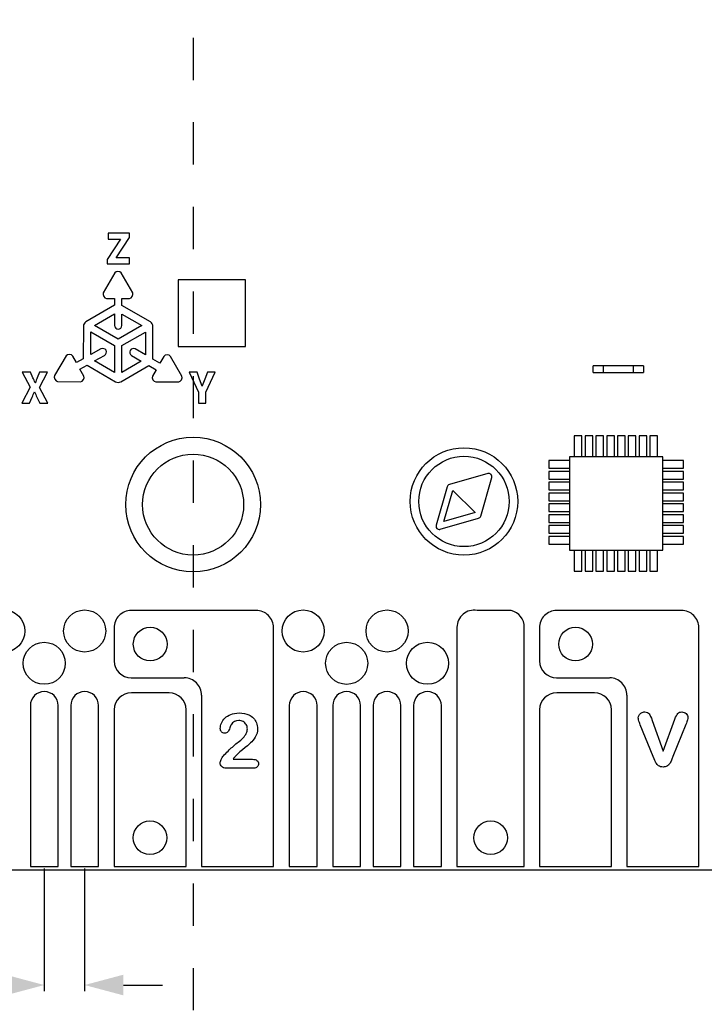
# Model space of a CAD drawing. Header units: millimetres. Extents: x 0 to 228, y 39 to 200.
# Tile 10 of 13: x 179 to 199, y 69 to 98. Entities that reach past the tile are written whole.
import ezdxf

# ---------------------------------------------------------------- set-up
doc = ezdxf.new("R2010")
doc.units = ezdxf.units.MM
doc.header["$LTSCALE"] = 12.565385
doc.header["$PDMODE"] = 3
doc.header["$PDSIZE"] = 5
doc.linetypes.add('DASHED', pattern=[0.2, 0.1, -0.1])
doc.layers.get('0').update_dxf_attribs({"linetype": 'CONTINUOUS'})
doc.layers.get('Defpoints').update_dxf_attribs({"linetype": 'CONTINUOUS'})
doc.styles.get("Standard").update_dxf_attribs({"font": 'txt', "width": 0.6})
doc.dimstyles.new('DIMSTYLE_4', dxfattribs={"dimtxt": 1.923077, "dimasz": 1.153846, "dimexe": 0.18, "dimexo": 0.0625, "dimgap": 0.09, "dimtad": 1, "dimdec": 3, "dimdsep": 46, "dimtxsty": 'Standard', "dimblk": '_FILLED', "dimblk1": '_FILLED', "dimblk2": '_FILLED', "dimcen": 0.09, "dimadec": 0, "dimazin": 0, "dimtp": 0.1, "dimtm": 0.1, "dimtfac": 1, "dimtdec": 3, "dimtofl": 0, "dimtmove": 0, "dimatfit": 3, "dimldrblk": '_FILLED', "dimfxl": 0, "dimtolj": 1, "dimarcsym": 0})

# ---------------------------------------------------------------- blocks, each defined once
blk = doc.blocks.new('_FILLED')
at = {"color": 0, "linetype": 'ByBlock'}
blk.add_solid([(0, 0), (-1, 0.267), (-1, -0.267)], dxfattribs=at)
blk = doc.blocks.new('*D45')
at = {"color": 0, "linetype": 'Continuous', "lineweight": -2, "transparency": 16777216}
for p, q in [((179.885, 73.101), (179.885, 69.459)), ((181.085, 73.101), (181.085, 69.459)), ((178.731, 69.639), (173.305, 69.639)), ((182.239, 69.639), (183.393, 69.639))]:
    blk.add_line(p, q, dxfattribs=at)
at = {"layer": 'Defpoints', "color": 0, "linetype": 'Continuous', "transparency": 16777216}
for p in [(179.885, 73.163), (181.085, 73.163), (181.085, 69.639)]:
    blk.add_point(p, dxfattribs=at)
at = {"color": 0, "linetype": 'Continuous', "lineweight": -2, "transparency": 16777216, "xscale": 1.1538461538, "yscale": 1.1538461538, "zscale": 1.1538461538}
blk.add_blockref('_FILLED', (179.885, 69.639), dxfattribs=at)
at = {"color": 0, "linetype": 'Continuous', "lineweight": -2, "transparency": 16777216, "xscale": 1.1538461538, "yscale": 1.1538461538, "zscale": 1.1538461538, "rotation": 180}
blk.add_blockref('_FILLED', (181.085, 69.639), dxfattribs=at)
at = {"color": 0, "linetype": 'Continuous', "transparency": 16777216, "insert": (177.241, 71.652), "char_height": 1.9231, "width": 4.61538, "attachment_point": 3}
blk.add_mtext('\\A1;1.27', dxfattribs=at)

msp = doc.modelspace()

# ---------------------------------------------------------------- linework, layer by layer
at = {"color": 7, "linetype": 'DASHED'}
msp.add_line((184.3068, 122.9186), (184.3068, 67.5999), dxfattribs=at)
at = {"color": 7, "linetype": 'Continuous'}
for p, q in [((182.416, 91.9824), (181.7885, 91.9824)), ((181.7885, 91.9824), (181.7885, 91.7996)), ((182.416, 91.8503), (182.416, 91.9824)), ((182.1449, 91.7996), (181.7498, 91.1991)), ((181.7885, 91.7996), (182.1449, 91.7996)), ((182.0217, 91.2502), (182.416, 91.8503)), ((181.7498, 91.1991), (181.7498, 91.0658)), ((181.7498, 91.0658), (182.42, 91.0658)), ((182.42, 91.2502), (182.0217, 91.2502)), ((182.42, 91.0658), (182.42, 91.2502)), ((181.9784, 90.7979), (181.638, 90.2079)), ((182.5128, 90.2079), (182.1717, 90.7979)), ((185.8572, 90.5956), (183.8654, 90.5956)), ((183.8654, 90.5956), (183.8654, 88.6122)), ((185.8572, 88.6122), (185.8572, 90.5956)), ((181.973, 89.8359), (181.1231, 89.3423)), ((181.7347, 90.0403), (181.973, 90.0403)), ((181.973, 90.0403), (181.973, 89.8359)), ((182.1937, 90.0403), (182.4161, 90.0403)), ((182.1937, 89.8298), (182.1937, 90.0403)), ((183.0368, 89.3424), (182.1937, 89.8298)), ((181.3805, 89.2357), (181.973, 89.5799)), ((181.973, 89.5799), (181.973, 89.2351)), ((182.1937, 89.5734), (182.7809, 89.2353)), ((182.1937, 89.2351), (182.1937, 89.5734)), ((182.0833, 88.8297), (181.3805, 89.2357)), ((182.7809, 89.2353), (182.0833, 88.8297)), ((181.0485, 89.2131), (181.0455, 88.25)), ((181.2676, 88.3738), (181.2693, 89.0439)), ((181.2693, 89.0439), (181.9722, 88.6382)), ((182.1939, 88.6378), (182.8902, 89.0426)), ((182.8902, 89.0426), (182.8882, 88.3648)), ((183.1087, 88.2375), (183.1117, 89.2121)), ((181.568, 88.5414), (181.2676, 88.3738)), ((181.9722, 88.6382), (181.9698, 87.8426)), ((182.1911, 87.8436), (182.1939, 88.6378)), ((182.8882, 88.3648), (182.586, 88.5391)), ((183.8654, 88.6122), (185.8572, 88.6122)), ((180.5369, 88.331), (180.1882, 87.7466)), ((180.8386, 88.1346), (180.7303, 88.3286)), ((181.0455, 88.25), (180.8386, 88.1346)), ((181.3802, 88.1832), (181.6767, 88.3488)), ((181.9698, 87.8426), (181.3802, 88.1832)), ((182.7678, 88.1786), (182.1911, 87.8436)), ((182.4753, 88.3474), (182.7678, 88.1786)), ((183.3225, 88.1142), (183.1087, 88.2375)), ((183.4415, 88.3201), (183.3225, 88.1142)), ((183.976, 87.7305), (183.6357, 88.3201)), ((179.4759, 87.8498), (179.2303, 87.8498)), ((179.2303, 87.8498), (179.4678, 87.4052)), ((179.5492, 87.6859), (179.4759, 87.8498)), ((179.7461, 87.8498), (179.6793, 87.6859)), ((179.7425, 87.3951), (179.9798, 87.8498)), ((179.9798, 87.8498), (179.7461, 87.8498)), ((180.9467, 87.9411), (181.1552, 88.0576)), ((181.0625, 87.7337), (180.9467, 87.9411)), ((181.1552, 88.0576), (182.0045, 87.5671)), ((182.1548, 87.5672), (182.9887, 88.0511)), ((182.9887, 88.0511), (183.2117, 87.9224)), ((183.2117, 87.9224), (183.1008, 87.7305)), ((184.423, 87.8494), (184.1882, 87.8494)), ((184.1882, 87.8494), (184.4648, 87.2565)), ((184.4987, 87.6464), (184.423, 87.8494)), ((184.7303, 87.8494), (184.6541, 87.6464)), ((184.6839, 87.2565), (184.9602, 87.8494)), ((184.9602, 87.8494), (184.7303, 87.8494)), ((197.6817, 88.0424), (196.1817, 88.0424)), ((196.1817, 87.8424), (196.1817, 88.0424)), ((196.1817, 87.8424), (197.6817, 87.8424)), ((196.4817, 88.0424), (196.4817, 87.8424)), ((197.3817, 87.8424), (197.3817, 88.0424)), ((197.6817, 88.0424), (197.6817, 87.8424)), ((180.2824, 87.5775), (180.9635, 87.5674)), ((183.1983, 87.5625), (183.8789, 87.5625)), ((184.5752, 87.4348), (184.4987, 87.6464)), ((179.4678, 87.4052), (179.2157, 86.9332)), ((179.9955, 86.9332), (179.7425, 87.3951)), ((184.4648, 87.2565), (184.4648, 86.9327)), ((184.6839, 86.9327), (184.6839, 87.2565)), ((179.2157, 86.9332), (179.4505, 86.9332)), ((179.4505, 86.9332), (179.5295, 87.1116)), ((179.6648, 87.1116), (179.7498, 86.9332)), ((179.7498, 86.9332), (179.9955, 86.9332)), ((184.4648, 86.9327), (184.6839, 86.9327)), ((195.8535, 85.9592), (195.6253, 85.9592)), ((195.6253, 85.9592), (195.6253, 85.3375)), ((195.8535, 85.3375), (195.8535, 85.9592)), ((196.1744, 85.9592), (195.9458, 85.9592)), ((195.9458, 85.9592), (195.9458, 85.3375)), ((196.1744, 85.3375), (196.1744, 85.9592)), ((196.4949, 85.9592), (196.2663, 85.9592)), ((196.2663, 85.9592), (196.2663, 85.3375)), ((196.4949, 85.3375), (196.4949, 85.9592)), ((196.816, 85.9592), (196.5871, 85.9592)), ((196.5871, 85.9592), (196.5871, 85.3375)), ((196.816, 85.3375), (196.816, 85.9592)), ((197.1357, 85.9592), (196.9079, 85.9592)), ((196.9079, 85.9592), (196.9079, 85.3375)), ((197.1357, 85.3375), (197.1357, 85.9592)), ((197.4568, 85.9592), (197.2279, 85.9592)), ((197.2279, 85.9592), (197.2279, 85.3375)), ((197.4568, 85.3375), (197.4568, 85.9592)), ((197.7776, 85.9592), (197.5493, 85.9592)), ((197.5493, 85.9592), (197.5493, 85.3375)), ((197.7776, 85.3375), (197.7776, 85.9592)), ((198.0981, 85.9592), (197.8695, 85.9592)), ((197.8695, 85.9592), (197.8695, 85.3375)), ((198.0981, 85.3375), (198.0981, 85.9592)), ((195.484, 85.2233), (194.8649, 85.2233)), ((194.8649, 85.2233), (194.8649, 84.9942)), ((198.2506, 85.3375), (195.484, 85.3375)), ((195.484, 85.3375), (195.484, 82.5585)), ((198.2506, 82.5585), (198.2506, 85.3375)), ((198.8697, 85.2233), (198.2506, 85.2233)), ((198.8697, 84.9942), (198.8697, 85.2233)), ((194.8649, 84.9942), (195.484, 84.9942)), ((195.484, 84.9014), (194.8649, 84.9014)), ((194.8649, 84.9014), (194.8649, 84.6716)), ((198.2506, 84.9942), (198.8697, 84.9942)), ((198.8697, 84.9014), (198.2506, 84.9014)), ((198.8697, 84.6716), (198.8697, 84.9014)), ((193.0567, 84.8343), (191.9157, 84.5072)), ((192.8479, 83.5754), (193.1751, 84.716)), ((194.8649, 84.6716), (195.484, 84.6716)), ((195.484, 84.5791), (194.8649, 84.5791)), ((194.8649, 84.5791), (194.8649, 84.3499)), ((198.2506, 84.6716), (198.8697, 84.6716)), ((198.8697, 84.5791), (198.2506, 84.5791)), ((198.8697, 84.3499), (198.8697, 84.5791)), ((191.8501, 84.4414), (191.5229, 83.3005)), ((191.7547, 83.4138), (192.0198, 84.3373)), ((192.0198, 84.3373), (192.6782, 83.6787)), ((194.8649, 84.3499), (195.484, 84.3499)), ((198.2506, 84.3499), (198.8697, 84.3499)), ((195.484, 84.2574), (194.8649, 84.2574)), ((194.8649, 84.2574), (194.8649, 84.028)), ((194.8649, 84.028), (195.484, 84.028)), ((198.8697, 84.2574), (198.2506, 84.2574)), ((198.2506, 84.028), (198.8697, 84.028)), ((198.8697, 84.028), (198.8697, 84.2574)), ((192.6782, 83.6787), (191.7547, 83.4138)), ((195.484, 83.9355), (194.8649, 83.9355)), ((194.8649, 83.9355), (194.8649, 83.706)), ((194.8649, 83.706), (195.484, 83.706)), ((198.8697, 83.9355), (198.2506, 83.9355)), ((198.2506, 83.706), (198.8697, 83.706)), ((198.8697, 83.706), (198.8697, 83.9355)), ((191.6415, 83.1822), (192.7823, 83.5097)), ((195.484, 83.6132), (194.8649, 83.6132)), ((194.8649, 83.6132), (194.8649, 83.384)), ((194.8649, 83.384), (195.484, 83.384)), ((198.8697, 83.6132), (198.2506, 83.6132)), ((198.2506, 83.384), (198.8697, 83.384)), ((198.8697, 83.384), (198.8697, 83.6132)), ((195.484, 83.2912), (194.8649, 83.2912)), ((194.8649, 83.2912), (194.8649, 83.0621)), ((198.8697, 83.2912), (198.2506, 83.2912)), ((198.8697, 83.0621), (198.8697, 83.2912)), ((194.8649, 83.0621), (195.484, 83.0621)), ((195.484, 82.9693), (194.8649, 82.9693)), ((194.8649, 82.9693), (194.8649, 82.7398)), ((198.2506, 83.0621), (198.8697, 83.0621)), ((198.8697, 82.9693), (198.2506, 82.9693)), ((198.8697, 82.7398), (198.8697, 82.9693)), ((194.8649, 82.7398), (195.484, 82.7398)), ((195.484, 82.5585), (198.2506, 82.5585)), ((195.6253, 82.5585), (195.6253, 81.9365)), ((195.8535, 81.9365), (195.8535, 82.5585)), ((195.9458, 82.5585), (195.9458, 81.9365)), ((196.1744, 81.9365), (196.1744, 82.5585)), ((196.2663, 82.5585), (196.2663, 81.9365)), ((196.4949, 81.9365), (196.4949, 82.5585)), ((196.5871, 82.5585), (196.5871, 81.9365)), ((196.816, 81.9365), (196.816, 82.5585)), ((196.9079, 82.5585), (196.9079, 81.9365)), ((197.1357, 81.9365), (197.1357, 82.5585)), ((197.2279, 82.5585), (197.2279, 81.9365)), ((197.4568, 81.9365), (197.4568, 82.5585)), ((197.5493, 82.5585), (197.5493, 81.9365)), ((197.7776, 81.9365), (197.7776, 82.5585)), ((197.8695, 82.5585), (197.8695, 81.9365)), ((198.0981, 81.9365), (198.0981, 82.5585)), ((198.2506, 82.7398), (198.8697, 82.7398)), ((195.6253, 81.9365), (195.8535, 81.9365)), ((195.9458, 81.9365), (196.1744, 81.9365)), ((196.2663, 81.9365), (196.4949, 81.9365)), ((196.5871, 81.9365), (196.816, 81.9365)), ((196.9079, 81.9365), (197.1357, 81.9365)), ((197.2279, 81.9365), (197.4568, 81.9365)), ((197.5493, 81.9365), (197.7776, 81.9365)), ((197.8695, 81.9365), (198.0981, 81.9365)), ((186.181, 80.769), (182.4695, 80.769)), ((193.7497, 80.769), (192.7385, 80.769)), ((198.8123, 80.769), (195.1008, 80.769)), ((181.9601, 80.2562), (181.9601, 79.269)), ((186.6904, 73.1614), (186.6904, 80.2568)), ((192.1417, 80.2688), (192.1417, 73.1634)), ((194.1417, 73.1634), (194.1417, 80.2688)), ((194.5914, 80.2562), (194.5914, 79.269)), ((199.3217, 73.1614), (199.3217, 80.257)), ((182.4695, 78.7688), (184.0384, 78.7688)), ((195.1008, 78.7688), (196.6697, 78.7688)), ((183.5901, 78.3206), (182.472, 78.3206)), ((184.5535, 78.2545), (184.5535, 73.1614)), ((196.2214, 78.3206), (195.1032, 78.3206)), ((197.1847, 78.2545), (197.1847, 73.1614)), ((179.4729, 77.9459), (179.4729, 73.1634)), ((180.2977, 73.1634), (180.2977, 77.9459)), ((180.6729, 77.9459), (180.6729, 73.1634)), ((181.4977, 73.1634), (181.4977, 77.9459)), ((187.1629, 77.9459), (187.1629, 73.1634)), ((187.9879, 73.1634), (187.9879, 77.9459)), ((188.4529, 77.9459), (188.4529, 73.1634)), ((189.2777, 73.1634), (189.2777, 77.9459)), ((189.6529, 77.9459), (189.6529, 73.1634)), ((190.4777, 73.1634), (190.4777, 77.9459)), ((190.8529, 77.9459), (190.8529, 73.1634)), ((191.6777, 73.1634), (191.6777, 77.9459)), ((181.9626, 77.8207), (181.9626, 73.1614)), ((184.0995, 73.1614), (184.0995, 77.8207)), ((194.5938, 77.8207), (194.5938, 73.1614)), ((196.7308, 73.1614), (196.7308, 77.8207)), ((198.2635, 76.5889), (198.6147, 77.5435)), ((197.9699, 76.4251), (197.5862, 77.3738)), ((197.9374, 77.5037), (198.2635, 76.5889)), ((198.9408, 77.3842), (198.5542, 76.4251)), ((186.1035, 76.0846), (185.2861, 76.0846)), ((185.4915, 76.3467), (186.0713, 76.3467)), ((179.4729, 73.1634), (180.2977, 73.1634)), ((180.6729, 73.1634), (181.4977, 73.1634)), ((181.9626, 73.1614), (184.0995, 73.1614)), ((184.5535, 73.1614), (186.6904, 73.1614)), ((187.1629, 73.1634), (187.9879, 73.1634)), ((188.4529, 73.1634), (189.2777, 73.1634)), ((189.6529, 73.1634), (190.4777, 73.1634)), ((190.8529, 73.1634), (191.6777, 73.1634)), ((192.1417, 73.1634), (194.1417, 73.1634)), ((194.5938, 73.1614), (196.7308, 73.1614)), ((197.1847, 73.1614), (199.3217, 73.1614)), ((207.7096, 73.0551), (160.9117, 73.0551))]:
    msp.add_line(p, q, dxfattribs=at)
for centre, radius in [((184.3068, 83.9154), 2), ((192.3492, 84.0083), 1.5961), ((184.3068, 83.9154), 1.5), ((192.3489, 84.0082), 1.3419), ((178.6852, 80.1584), 0.6251), ((181.0852, 80.1584), 0.6251), ((187.5749, 80.1584), 0.6251), ((190.0652, 80.1584), 0.625), ((183.031, 79.7686), 0.5002), ((195.6624, 79.769), 0.5), ((179.8853, 79.1992), 0.625), ((188.8652, 79.1991), 0.6251), ((191.2653, 79.1992), 0.625), ((183.025, 74.0146), 0.5002), ((193.1414, 74.0146), 0.5002)]:
    msp.add_circle(centre, radius, dxfattribs=at)
for centre, radius, start, end in [((181.1985, 89.2126), 0.15, 120.14436, 179.82488), ((182.9617, 89.2126), 0.15, 359.82488, 59.96692), ((182.0795, 87.697), 0.15, 239.98889, 300.1217), ((182.4665, 80.2626), 0.5064, 89.65997, 180.72458), ((186.1842, 80.2628), 0.5062, 359.32236, 90.36303), ((192.6466, 80.2725), 0.5049, 79.52014, 180.42137), ((193.6282, 80.2701), 0.5135, 359.85517, 76.31507), ((195.0978, 80.2626), 0.5064, 89.65997, 180.72458), ((198.8155, 80.2628), 0.5062, 359.34712, 90.36303), ((182.4663, 79.275), 0.5062, 180.67559, 270.36565), ((195.0976, 79.275), 0.5062, 180.67559, 270.36565), ((184.0474, 78.261), 0.5061, 359.27102, 90.29373), ((196.6786, 78.261), 0.5061, 359.27102, 90.29373), ((179.8853, 77.9459), 0.4124, 0, 180), ((181.0853, 77.9459), 0.4124, 0, 180), ((182.4687, 77.8144), 0.5062, 89.62851, 179.28849), ((183.5934, 77.8144), 0.5062, 0.70935, 90.37241), ((187.5754, 77.9459), 0.4125, 0, 180), ((188.8653, 77.9459), 0.4124, 0, 180), ((190.0653, 77.9459), 0.4124, 0, 180), ((191.2653, 77.9459), 0.4124, 0, 180), ((195.1, 77.8144), 0.5062, 89.62851, 179.28849), ((196.2246, 77.8144), 0.5062, 0.71038, 90.37241)]:
    msp.add_arc(centre, radius, start, end, dxfattribs=at)
for points in [[(182.1717, 90.7979), (182.1394, 90.8537), (182.0104, 90.8538), (181.9784, 90.7979)], [(181.638, 90.2079), (181.606, 90.1519), (181.6702, 90.0403), (181.7347, 90.0403)], [(182.4161, 90.0403), (182.4806, 90.0403), (182.5453, 90.1522), (182.5128, 90.2079)], [(181.973, 89.2351), (181.973, 89.1831), (182.0314, 89.1247), (182.0834, 89.1247)], [(182.0834, 89.1247), (182.1354, 89.1247), (182.1937, 89.1831), (182.1937, 89.2351)], [(180.7303, 88.3286), (180.699, 88.385), (180.5698, 88.3865), (180.5369, 88.331)], [(183.6357, 88.3201), (183.6033, 88.3761), (183.4739, 88.3761), (183.4415, 88.3201)], [(180.1882, 87.7466), (180.1551, 87.6912), (180.2179, 87.5781), (180.2824, 87.5775)], [(180.9635, 87.5674), (181.028, 87.5668), (181.0938, 87.6773), (181.0625, 87.7337)], [(183.1008, 87.7305), (183.0689, 87.6742), (183.1335, 87.5625), (183.1983, 87.5625)], [(183.8789, 87.5625), (183.9436, 87.5625), (184.0079, 87.6742), (183.976, 87.7305)], [(193.1751, 84.716), (193.1838, 84.746), (193.1744, 84.7843), (193.1531, 84.8075)], [(191.9157, 84.5072), (191.886, 84.4986), (191.8586, 84.4712), (191.8501, 84.4414)], [(192.7823, 83.5097), (192.8121, 83.5182), (192.8394, 83.5456), (192.8479, 83.5754)], [(185.1479, 77.4209), (185.1706, 77.4763), (185.205, 77.5262), (185.2508, 77.5715)], [(185.2508, 77.5715), (185.2961, 77.6162), (185.3538, 77.6529), (185.4238, 77.6806)], [(185.4238, 77.6806), (185.4938, 77.7084), (185.5759, 77.7228), (185.6703, 77.7228)], [(185.6703, 77.7228), (185.7836, 77.7228), (185.8803, 77.7051), (185.9598, 77.6686)], [(185.9598, 77.6686), (186.0113, 77.6451), (186.0569, 77.6129), (186.0963, 77.5712)], [(186.0963, 77.5712), (186.1357, 77.5296), (186.1657, 77.4818), (186.1879, 77.4274)], [(197.5257, 77.5804), (197.5257, 77.607), (197.5331, 77.635), (197.5503, 77.6619)], [(197.5344, 77.5169), (197.5287, 77.5406), (197.5257, 77.5627), (197.5257, 77.5804)], [(197.5503, 77.6619), (197.5671, 77.6881), (197.5907, 77.7103), (197.6202, 77.728)], [(197.6202, 77.728), (197.6497, 77.7457), (197.6807, 77.7545), (197.7161, 77.7545)], [(197.7161, 77.7545), (197.7825, 77.7545), (197.8282, 77.7353), (197.8533, 77.697)], [(197.8533, 77.697), (197.8784, 77.6586), (197.9064, 77.5937), (197.9374, 77.5037)], [(198.6147, 77.5435), (198.6427, 77.6197), (198.6693, 77.6734), (198.6958, 77.7058)], [(198.6958, 77.7058), (198.7224, 77.7383), (198.7622, 77.7545), (198.8168, 77.7545)], [(198.8168, 77.7545), (198.867, 77.7545), (198.9113, 77.7368), (198.9463, 77.7025)], [(198.9463, 77.7025), (198.9821, 77.6675), (199.0013, 77.6276), (199.0013, 77.5834)], [(199.0013, 77.5834), (199.0013, 77.5657), (198.9968, 77.545), (198.9909, 77.5214)], [(185.1139, 77.2608), (185.1139, 77.3119), (185.125, 77.3652), (185.1479, 77.4209)], [(185.1506, 77.1608), (185.1261, 77.1853), (185.1139, 77.2186), (185.1139, 77.2608)], [(185.3973, 77.2785), (185.3794, 77.2286), (185.3605, 77.1908), (185.3383, 77.1642)], [(185.4346, 77.3698), (185.4271, 77.3585), (185.4149, 77.3274), (185.3973, 77.2785)], [(185.6637, 77.4974), (185.5659, 77.4974), (185.4904, 77.454), (185.4346, 77.3698)], [(185.7901, 77.4658), (185.7514, 77.4863), (185.7092, 77.4974), (185.6637, 77.4974)], [(185.8825, 77.3785), (185.8603, 77.4163), (185.8292, 77.4452), (185.7901, 77.4658)], [(185.9169, 77.2519), (185.9169, 77.2986), (185.9047, 77.3408), (185.8825, 77.3785)], [(185.8847, 77.1175), (185.9058, 77.1631), (185.9169, 77.2075), (185.9169, 77.2519)], [(186.2212, 77.2586), (186.2212, 77.1664), (186.1979, 77.0831), (186.1524, 77.0076)], [(186.1879, 77.4274), (186.2101, 77.373), (186.2212, 77.3163), (186.2212, 77.2586)], [(197.5582, 77.4447), (197.5494, 77.4683), (197.5405, 77.4919), (197.5344, 77.5169)], [(197.5862, 77.3738), (197.5768, 77.3972), (197.5671, 77.421), (197.5582, 77.4447)], [(198.9688, 77.455), (198.9599, 77.4343), (198.9511, 77.4107), (198.9408, 77.3842)], [(198.9909, 77.5214), (198.985, 77.4978), (198.9777, 77.4756), (198.9688, 77.455)], [(185.2427, 77.1242), (185.205, 77.1242), (185.175, 77.1364), (185.1506, 77.1608)], [(185.3383, 77.1642), (185.316, 77.1375), (185.2849, 77.1242), (185.2427, 77.1242)], [(185.6412, 76.8558), (185.7014, 76.8976), (185.7525, 76.9409), (185.7925, 76.9842)], [(185.7925, 76.9842), (185.8325, 77.0276), (185.8636, 77.072), (185.8847, 77.1175)], [(186.1524, 77.0076), (186.1068, 76.932), (186.0602, 76.8732), (186.0133, 76.8312)], [(185.205, 76.4489), (185.3027, 76.5511), (185.3916, 76.6377), (185.4713, 76.7113)], [(185.4713, 76.7113), (185.5504, 76.7843), (185.607, 76.8321), (185.6412, 76.8558)], [(186.0133, 76.8312), (185.9658, 76.7888), (185.8858, 76.7221), (185.7748, 76.631)], [(185.1395, 76.3445), (185.1594, 76.3889), (185.1805, 76.4234), (185.205, 76.4489)], [(185.5454, 76.4194), (185.5282, 76.3989), (185.5093, 76.3745), (185.4915, 76.3467)], [(185.7748, 76.631), (185.6637, 76.54), (185.5871, 76.4689), (185.5454, 76.4194)], [(198.051, 76.2406), (198.0348, 76.2716), (198.0082, 76.3336), (197.9699, 76.4251)], [(198.5542, 76.4251), (198.5428, 76.3969), (198.5291, 76.3616), (198.5117, 76.3202)], [(185.1095, 76.239), (185.1095, 76.2656), (185.1195, 76.3001), (185.1395, 76.3445)], [(185.1561, 76.1301), (185.125, 76.1612), (185.1095, 76.1968), (185.1095, 76.239)], [(185.2861, 76.0846), (185.2305, 76.0846), (185.1872, 76.099), (185.1561, 76.1301)], [(186.0713, 76.3467), (186.1291, 76.3467), (186.1724, 76.3345), (186.203, 76.3106)], [(186.2126, 76.1221), (186.1879, 76.0968), (186.1524, 76.0846), (186.1035, 76.0846)], [(186.203, 76.3106), (186.2335, 76.2867), (186.249, 76.2545), (186.249, 76.2145)], [(186.249, 76.2145), (186.249, 76.1779), (186.2368, 76.1468), (186.2126, 76.1221)], [(198.1266, 76.1555), (198.0923, 76.1816), (198.0673, 76.2096), (198.051, 76.2406)], [(198.2635, 76.1167), (198.206, 76.1167), (198.1602, 76.13), (198.1266, 76.1555)], [(198.3756, 76.1418), (198.3447, 76.1255), (198.3078, 76.1167), (198.2635, 76.1167)], [(198.4538, 76.2111), (198.4332, 76.1816), (198.4066, 76.158), (198.3756, 76.1418)], [(198.5117, 76.3202), (198.4937, 76.2775), (198.4745, 76.2406), (198.4538, 76.2111)]]:
    msp.add_open_spline(points, degree=3, dxfattribs=at)
for points, knots in [([(181.6767, 88.3488), (181.7225, 88.3736), (181.7704, 88.5284), (181.6136, 88.5671), (181.568, 88.5414)], [0, 0, 0, 0, 0.4983262, 1, 1, 1, 1]), ([(182.586, 88.5391), (182.5408, 88.565), (182.3845, 88.5275), (182.4304, 88.3738), (182.4753, 88.3474)], [0, 0, 0, 0, 0.5001753, 1, 1, 1, 1]), ([(179.6186, 87.5286), (179.6176, 87.5308), (179.5946, 87.5833), (179.5719, 87.636), (179.5492, 87.6859)], [0, 0, 0, 0, 0.042709, 1, 1, 1, 1]), ([(179.6793, 87.6859), (179.6582, 87.6364), (179.6376, 87.584), (179.6194, 87.5308), (179.6186, 87.5286)], [0, 0, 0, 0, 0.9578578, 1, 1, 1, 1]), ([(184.6541, 87.6464), (184.6284, 87.5782), (184.6023, 87.5075), (184.576, 87.437), (184.5752, 87.4348)], [0, 0, 0, 0, 0.9689017, 1, 1, 1, 1]), ([(179.5295, 87.1116), (179.5514, 87.1621), (179.5723, 87.2152), (179.5938, 87.2681), (179.5946, 87.27)], [0, 0, 0, 0, 0.9641278, 1, 1, 1, 1]), ([(179.5946, 87.27), (179.5955, 87.2681), (179.6189, 87.2153), (179.6416, 87.1622), (179.6648, 87.1116)], [0, 0, 0, 0, 0.03592, 1, 1, 1, 1]), ([(193.1531, 84.8075), (193.1523, 84.8083), (193.1292, 84.8324), (193.0878, 84.8433), (193.0567, 84.8343)], [0, 0, 0, 0, 0.033381, 1, 1, 1, 1]), ([(191.5229, 83.3005), (191.5203, 83.2919), (191.5155, 83.2585), (191.5398, 83.1987), (191.5996, 83.1748), (191.633, 83.1796), (191.6415, 83.1822)], [0, 0, 0, 0, 0.1342679, 0.4997216, 0.8665327, 1, 1, 1, 1])]:
    msp.add_open_spline(points, degree=3, knots=knots, dxfattribs=at)

# ---------------------------------------------------------------- dimensions: what is measured, and where the dimension line sits
at = {"color": 2, "linetype": 'Continuous'}
dim = msp.add_linear_dim(base=(181.0853, 69.6393), p1=(179.8853, 73.1634), p2=(181.0853, 73.1634), text='1.27', dimstyle='DIMSTYLE_4', dxfattribs=at)
dim.commit()
dim.dimension.update_dxf_attribs({"geometry": '*D45', "text_midpoint": (174.9332, 69.6393), "dimtype": 160})

doc.saveas('drawing.dxf')
